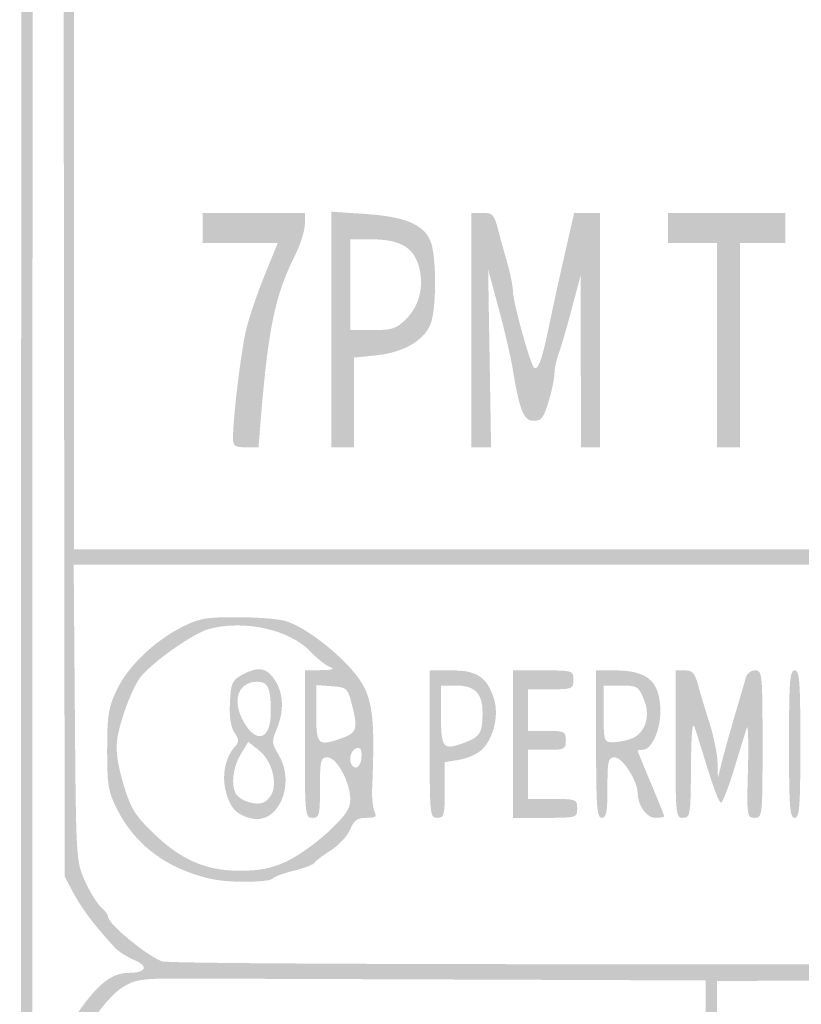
# Model space of a CAD drawing. Header units: inches. Extents: x -0.49 to 0.49, y -1.4 to 1.36.
# Tile 4 of 6: x -0.49 to -0.01, y -0.02 to 0.59. Entities that reach past the tile are written whole.
import ezdxf

# ---------------------------------------------------------------- set-up
doc = ezdxf.new("R2010")
doc.units = ezdxf.units.IN
doc.header["$MEASUREMENT"] = 0

msp = doc.modelspace()

# ---------------------------------------------------------------- hatches: boundary and pattern name
h = msp.add_hatch(color=7)
edge = h.paths.add_edge_path()
edge.add_spline(control_points=[(-0.38837, -1.35587), (-0.4232, -1.35139), (-0.45212, -1.33616), (-0.46555, -1.31525), (-0.48323, -1.28772), (-0.4863, -1.28057), (-0.48853, -1.26163), (-0.49162, -1.23555), (-0.49156, 1.26028), (-0.48847, 1.28431), (-0.48561, 1.30662), (-0.48325, 1.31122), (-0.46467, 1.3306), (-0.45139, 1.34445), (-0.44799, 1.34665), (-0.43247, 1.35153)], knot_values=[0, 0, 0, 0, 1, 1, 1, 2, 2, 2, 3, 3, 3, 4, 4, 4, 5, 5, 5, 5], degree=3, periodic=0)
edge.add_line((-0.43247, 1.35153), (-0.41512, 1.35698))
edge.add_line((-0.41512, 1.35698), (0, 1.35698))
edge.add_spline(control_points=[(0, 1.35698), (0.38033, 1.35698), (0.41609, 1.35665), (0.42674, 1.35312), (0.44492, 1.3471), (0.45432, 1.34261), (0.45849, 1.33798), (0.46061, 1.33564), (0.46616, 1.32964), (0.47083, 1.32464), (0.48278, 1.31187), (0.48583, 1.30489), (0.48847, 1.28431), (0.49154, 1.26041), (0.49162, -1.23546), (0.48855, -1.26167), (0.48627, -1.28118), (0.48055, -1.2936), (0.46327, -1.31657), (0.45527, -1.32719), (0.4252, -1.34884), (0.41843, -1.34884), (0.41628, -1.34884), (0.41047, -1.35067), (0.40552, -1.35291), (0.39706, -1.35673), (0.37281, -1.35699), (0.01047, -1.35725), (-0.20186, -1.3574), (-0.38134, -1.35678), (-0.38837, -1.35587)], knot_values=[0, 0, 0, 0, 1, 1, 1, 2, 2, 2, 3, 3, 3, 4, 4, 4, 5, 5, 5, 6, 6, 6, 7, 7, 7, 8, 8, 8, 9, 9, 9, 10, 10, 10, 10], degree=3, periodic=0)
edge = h.paths.add_edge_path(flags=0)
edge.add_spline(control_points=[(0.41717, -1.34092), (0.43893, -1.32958), (0.45455, -1.31545), (0.46647, -1.29633), (0.48542, -1.26593), (0.4837, -1.39562), (0.48378, 0.01177), (0.48384, 0.95414), (0.48318, 1.2744), (0.48118, 1.28387), (0.47609, 1.30788), (0.46485, 1.32322), (0.43956, 1.3407)], knot_values=[0, 0, 0, 0, 1, 1, 1, 2, 2, 2, 3, 3, 3, 4, 4, 4, 4], degree=3, periodic=0)
edge.add_line((0.43956, 1.3407), (0.42947, 1.34767))
edge.add_line((0.42947, 1.34767), (0.00175, 1.34827))
edge.add_spline(control_points=[(0.00175, 1.34827), (-0.4837, 1.34896), (-0.43225, 1.35124), (-0.45613, 1.32797), (-0.47092, 1.31355), (-0.47725, 1.30242), (-0.48118, 1.28387), (-0.48318, 1.2744), (-0.48384, 0.95414), (-0.48378, 0.01177), (-0.4837, -1.37097), (-0.48482, -1.2666), (-0.46985, -1.29092), (-0.46597, -1.29723), (-0.46279, -1.30322), (-0.46279, -1.30423), (-0.46279, -1.30873), (-0.44198, -1.32783), (-0.42702, -1.33705), (-0.40726, -1.34924), (-0.42956, -1.34863), (0.00041, -1.34874)], knot_values=[0, 0, 0, 0, 1, 1, 1, 2, 2, 2, 3, 3, 3, 4, 4, 4, 5, 5, 5, 6, 6, 6, 7, 7, 7, 7], degree=3, periodic=0)
edge.add_line((0.00041, -1.34874), (0.40199, -1.34884))
edge.add_line((0.40199, -1.34884), (0.41717, -1.34092))
h = msp.add_hatch(color=7)
edge = h.paths.add_edge_path()
edge.add_spline(control_points=[(-0.38023, -1.3311), (-0.38279, -1.33058), (-0.39089, -1.32898), (-0.39823, -1.32755), (-0.40557, -1.32612), (-0.41276, -1.32353), (-0.41421, -1.32178), (-0.41566, -1.32003), (-0.4191, -1.3186), (-0.42185, -1.3186), (-0.42734, -1.3186), (-0.43306, -1.3135), (-0.44527, -1.29767), (-0.45824, -1.28087), (-0.46052, -1.27539), (-0.46295, -1.25517), (-0.46444, -1.24286), (-0.46503, -1.02237), (-0.46461, -0.63605)], knot_values=[0, 0, 0, 0, 1, 1, 1, 2, 2, 2, 3, 3, 3, 4, 4, 4, 5, 5, 5, 6, 6, 6, 6], degree=3, periodic=0)
edge.add_line((-0.46461, -0.63605), (-0.46395, -0.03605))
edge.add_line((-0.46395, -0.03605), (-0.45541, -0.02384))
edge.add_spline(control_points=[(-0.45541, -0.02384), (-0.44345, -0.00674), (-0.4348, 0), (-0.4248, 0), (-0.41364, 0), (-0.4119, 0.00403), (-0.42134, 0.00799), (-0.42559, 0.00978), (-0.43086, 0.01316), (-0.43304, 0.0155), (-0.44487, 0.0282), (-0.45347, 0.03951), (-0.45841, 0.04884)], knot_values=[0, 0, 0, 0, 1, 1, 1, 2, 2, 2, 3, 3, 3, 4, 4, 4, 4], degree=3, periodic=0)
edge.add_line((-0.45841, 0.04884), (-0.46395, 0.0593))
edge.add_line((-0.46395, 0.0593), (-0.46467, 0.65465))
edge.add_spline(control_points=[(-0.46467, 0.65465), (-0.46507, 0.98209), (-0.46472, 1.25956), (-0.46389, 1.27125), (-0.46255, 1.29031), (-0.46154, 1.29386), (-0.45411, 1.30556), (-0.44956, 1.31273), (-0.44476, 1.3186), (-0.44345, 1.3186), (-0.44214, 1.3186), (-0.43921, 1.32029), (-0.43694, 1.32234), (-0.42577, 1.33244), (-0.42061, 1.33256), (0.00116, 1.33241), (0.41711, 1.33227), (0.42381, 1.33212), (0.43484, 1.32267), (0.43745, 1.32044), (0.44036, 1.3186), (0.44131, 1.3186), (0.44412, 1.3186), (0.45584, 1.30284), (0.45944, 1.29421), (0.46228, 1.28741), (0.46279, 1.25046), (0.46279, 1.05124), (0.46279, 0.84394), (0.4632, 0.81628), (0.46628, 0.81628), (0.46896, 0.81628), (0.46977, 0.81331), (0.46977, 0.80349), (0.46977, 0.79367), (0.46896, 0.7907), (0.46628, 0.7907), (0.46324, 0.7907), (0.46279, 0.7801), (0.46279, 0.7093), (0.46279, 0.62946), (0.46288, 0.62791), (0.46744, 0.62791), (0.47153, 0.62791), (0.47209, 0.62636), (0.47209, 0.61512), (0.47209, 0.60388), (0.47153, 0.60233), (0.46744, 0.60233), (0.46282, 0.60233), (0.46279, 0.60078), (0.46279, 0.33262)], knot_values=[0, 0, 0, 0, 1, 1, 1, 2, 2, 2, 3, 3, 3, 4, 4, 4, 5, 5, 5, 6, 6, 6, 7, 7, 7, 8, 8, 8, 9, 9, 9, 10, 10, 10, 11, 11, 11, 12, 12, 12, 13, 13, 13, 14, 14, 14, 15, 15, 15, 16, 16, 16, 17, 17, 17, 17], degree=3, periodic=0)
edge.add_line((0.46279, 0.33262), (0.46279, 0.06292))
edge.add_line((0.46279, 0.06292), (0.45699, 0.04981))
edge.add_spline(control_points=[(0.45699, 0.04981), (0.45177, 0.038), (0.4447, 0.02787), (0.43308, 0.0155), (0.43087, 0.01316), (0.42559, 0.00978), (0.42134, 0.00799), (0.41199, 0.00406), (0.41361, 0), (0.42455, 0), (0.43113, 0), (0.43459, -0.00212), (0.44407, -0.01196), (0.45041, -0.01854), (0.45722, -0.02733), (0.45919, -0.0315), (0.46241, -0.03827), (0.46279, -0.10373), (0.46279, -0.65064), (0.46279, -1.17811), (0.46233, -1.26352), (0.45943, -1.27174), (0.45577, -1.28211), (0.43884, -1.30785), (0.4314, -1.31438), (0.42884, -1.31662), (0.42473, -1.31848), (0.42228, -1.31853), (0.41982, -1.31857), (0.41616, -1.32002), (0.41414, -1.32176), (0.40303, -1.33131), (0.40662, -1.33122), (0.00698, -1.33165), (-0.20343, -1.33188), (-0.37767, -1.33163), (-0.38023, -1.3311)], knot_values=[0, 0, 0, 0, 1, 1, 1, 2, 2, 2, 3, 3, 3, 4, 4, 4, 5, 5, 5, 6, 6, 6, 7, 7, 7, 8, 8, 8, 9, 9, 9, 10, 10, 10, 11, 11, 11, 12, 12, 12, 12], degree=3, periodic=0)
edge = h.paths.add_edge_path(flags=0)
edge.add_spline(control_points=[(0.39886, -1.32025), (0.41344, -1.31674), (0.43115, -1.30417), (0.43604, -1.29388), (0.43808, -1.28957), (0.44064, -1.28605), (0.44172, -1.28605), (0.44281, -1.28605), (0.44642, -1.27923), (0.44975, -1.27091)], knot_values=[0, 0, 0, 0, 1, 1, 1, 2, 2, 2, 3, 3, 3, 3], degree=3, periodic=0)
edge.add_line((0.44975, -1.27091), (0.45581, -1.25577))
edge.add_line((0.45581, -1.25577), (0.45581, -1.16509))
edge.add_line((0.45581, -1.16509), (0.45581, -1.07442))
edge.add_line((0.45581, -1.07442), (-0.00116, -1.07442))
edge.add_line((-0.00116, -1.07442), (-0.45814, -1.07442))
edge.add_line((-0.45814, -1.07442), (-0.45814, -1.15919))
edge.add_spline(control_points=[(-0.45814, -1.15919), (-0.45814, -1.21303), (-0.45719, -1.24845), (-0.45553, -1.25628), (-0.45263, -1.26996), (-0.44527, -1.28605), (-0.44192, -1.28605), (-0.44073, -1.28605), (-0.43808, -1.28957), (-0.43604, -1.29388), (-0.43132, -1.30381), (-0.41367, -1.31666), (-0.40004, -1.32007), (-0.38443, -1.32398), (0.38268, -1.32415), (0.39886, -1.32025)], knot_values=[0, 0, 0, 0, 1, 1, 1, 2, 2, 2, 3, 3, 3, 4, 4, 4, 5, 5, 5, 5], degree=3, periodic=0)
h.paths.add_polyline_path([(0.45581, -0.7686), (0.45581, -0.46977), (-0.00116, -0.46977), (-0.45814, -0.46977), (-0.45814, -0.7686), (-0.45814, -1.06744), (-0.00116, -1.06744), (0.45581, -1.06744), (0.45581, -0.7686)], flags=0)
edge = h.paths.add_edge_path(flags=0)
edge.add_line((-0.06977, -0.23256), (-0.06977, -0.00465))
edge.add_line((-0.06977, -0.00465), (-0.22384, -0.00407))
edge.add_spline(control_points=[(-0.22384, -0.00407), (-0.30858, -0.00375), (-0.38733, -0.00349), (-0.39884, -0.0035), (-0.41637, -0.00351), (-0.42111, -0.00434), (-0.42804, -0.00864), (-0.43816, -0.01492), (-0.45321, -0.03622), (-0.45598, -0.04817), (-0.45711, -0.05302), (-0.45805, -0.14776), (-0.45808, -0.25872)], knot_values=[0, 0, 0, 0, 1, 1, 1, 2, 2, 2, 3, 3, 3, 4, 4, 4, 4], degree=3, periodic=0)
edge.add_line((-0.45808, -0.25872), (-0.45814, -0.46047))
edge.add_line((-0.45814, -0.46047), (-0.26395, -0.46047))
edge.add_line((-0.26395, -0.46047), (-0.06977, -0.46047))
edge.add_line((-0.06977, -0.46047), (-0.06977, -0.23256))
edge = h.paths.add_edge_path(flags=0)
edge.add_spline(control_points=[(0.45581, -0.25346), (0.45581, -0.04755), (0.45579, -0.04641), (0.45089, -0.036), (0.44536, -0.02421), (0.42613, -0.00567), (0.41809, -0.00435), (0.41517, -0.00388), (0.30578, -0.00382), (0.175, -0.00423)], knot_values=[0, 0, 0, 0, 1, 1, 1, 2, 2, 2, 3, 3, 3, 3], degree=3, periodic=0)
edge.add_line((0.175, -0.00423), (-0.06279, -0.00496))
edge.add_line((-0.06279, -0.00496), (-0.06279, -0.23271))
edge.add_line((-0.06279, -0.23271), (-0.06279, -0.46047))
edge.add_line((-0.06279, -0.46047), (0.19651, -0.46047))
edge.add_line((0.19651, -0.46047), (0.45581, -0.46047))
edge.add_line((0.45581, -0.46047), (0.45581, -0.25346))
edge = h.paths.add_edge_path(flags=0)
edge.add_spline(control_points=[(0.41328, 0.01233), (0.43246, 0.02562), (0.43724, 0.03134), (0.44883, 0.05488)], knot_values=[0, 0, 0, 0, 1, 1, 1, 1], degree=3, periodic=0)
edge.add_line((0.44883, 0.05488), (0.45581, 0.06906))
edge.add_line((0.45581, 0.06906), (0.45581, 0.16011))
edge.add_line((0.45581, 0.16011), (0.45581, 0.25116))
edge.add_line((0.45581, 0.25116), (-0.00131, 0.25116))
edge.add_line((-0.00131, 0.25116), (-0.45843, 0.25116))
edge.add_line((-0.45843, 0.25116), (-0.4577, 0.15988))
edge.add_spline(control_points=[(-0.4577, 0.15988), (-0.45699, 0.0699), (-0.4569, 0.06843), (-0.45153, 0.05656), (-0.44853, 0.04994), (-0.44409, 0.04271), (-0.44165, 0.0405), (-0.43921, 0.0383), (-0.43721, 0.03556), (-0.43721, 0.03443), (-0.43721, 0.03017), (-0.41429, 0.01114), (-0.40436, 0.00714), (-0.40091, 0.00576), (-0.24791, 0.00509), (0.00252, 0.00537)], knot_values=[0, 0, 0, 0, 1, 1, 1, 2, 2, 2, 3, 3, 3, 4, 4, 4, 5, 5, 5, 5], degree=3, periodic=0)
edge.add_line((0.00252, 0.00537), (0.40389, 0.00581))
edge.add_line((0.40389, 0.00581), (0.41328, 0.01233))
h.paths.add_polyline_path([(0.45581, 0.4314), (0.45581, 0.60233), (0.42558, 0.60233), (0.39535, 0.60233), (0.39535, 0.7093), (0.39535, 0.81628), (0.42558, 0.81628), (0.45581, 0.81628), (0.45581, 0.83721), (0.45581, 0.85814), (-0.00116, 0.85814), (-0.45814, 0.85814), (-0.45814, 0.5593), (-0.45814, 0.26047), (-0.00116, 0.26047), (0.45581, 0.26047), (0.45581, 0.4314)], flags=0)
h.paths.add_polyline_path([(0.45581, 0.66512), (0.45581, 0.70233), (0.43372, 0.70233), (0.41163, 0.70233), (0.41163, 0.66512), (0.41163, 0.62791), (0.43372, 0.62791), (0.45581, 0.62791), (0.45581, 0.66512)], flags=0)
h.paths.add_polyline_path([(0.45581, 0.7593), (0.45581, 0.7907), (0.43372, 0.7907), (0.41163, 0.7907), (0.41163, 0.7593), (0.41163, 0.72791), (0.43372, 0.72791), (0.45581, 0.72791), (0.45581, 0.7593)], flags=0)
edge = h.paths.add_edge_path(flags=0)
edge.add_line((-0.06977, 1.09535), (-0.06977, 1.32326))
edge.add_line((-0.06977, 1.32326), (-0.24028, 1.32326))
edge.add_spline(control_points=[(-0.24028, 1.32326), (-0.44296, 1.32326), (-0.42939, 1.32484), (-0.44606, 1.29929)], knot_values=[0, 0, 0, 0, 1, 1, 1, 1], degree=3, periodic=0)
edge.add_line((-0.44606, 1.29929), (-0.45698, 1.28256))
edge.add_line((-0.45698, 1.28256), (-0.45762, 1.075))
edge.add_line((-0.45762, 1.075), (-0.45826, 0.86744))
edge.add_line((-0.45826, 0.86744), (-0.26401, 0.86744))
edge.add_line((-0.26401, 0.86744), (-0.06977, 0.86744))
edge.add_line((-0.06977, 0.86744), (-0.06977, 1.09535))
edge = h.paths.add_edge_path(flags=0)
edge.add_line((0.45581, 1.07398), (0.45581, 1.28052))
edge.add_line((0.45581, 1.28052), (0.45022, 1.29201))
edge.add_spline(control_points=[(0.45022, 1.29201), (0.44307, 1.30667), (0.43159, 1.3175), (0.41977, 1.32071), (0.41336, 1.32244), (0.33671, 1.32323), (0.17384, 1.32324)], knot_values=[0, 0, 0, 0, 1, 1, 1, 2, 2, 2, 2], degree=3, periodic=0)
edge.add_line((0.17384, 1.32324), (-0.06279, 1.32326))
edge.add_line((-0.06279, 1.32326), (-0.06279, 1.09535))
edge.add_line((-0.06279, 1.09535), (-0.06279, 0.86744))
edge.add_line((-0.06279, 0.86744), (0.19651, 0.86744))
edge.add_line((0.19651, 0.86744), (0.45581, 0.86744))
edge.add_line((0.45581, 0.86744), (0.45581, 1.07398))
h = msp.add_hatch(color=7)
edge = h.paths.add_edge_path()
edge.add_spline(control_points=[(-0.36047, 0.32882), (-0.36047, 0.34213), (-0.35536, 0.38372), (-0.35216, 0.39643), (-0.35025, 0.40406), (-0.34514, 0.41897), (-0.34082, 0.42957)], knot_values=[0, 0, 0, 0, 1, 1, 1, 2, 2, 2, 2], degree=3, periodic=0)
edge.add_line((-0.34082, 0.42957), (-0.33297, 0.44884))
edge.add_line((-0.33297, 0.44884), (-0.35602, 0.44884))
edge.add_line((-0.35602, 0.44884), (-0.37907, 0.44884))
edge.add_line((-0.37907, 0.44884), (-0.37907, 0.45814))
edge.add_line((-0.37907, 0.45814), (-0.37907, 0.46744))
edge.add_line((-0.37907, 0.46744), (-0.34767, 0.46744))
edge.add_line((-0.34767, 0.46744), (-0.31628, 0.46744))
edge.add_line((-0.31628, 0.46744), (-0.31628, 0.4604))
edge.add_spline(control_points=[(-0.31628, 0.4604), (-0.31628, 0.45653), (-0.31927, 0.44737), (-0.32292, 0.44005), (-0.3345, 0.41685), (-0.33886, 0.39592), (-0.34322, 0.34244)], knot_values=[0, 0, 0, 0, 1, 1, 1, 2, 2, 2, 2], degree=3, periodic=0)
edge.add_line((-0.34322, 0.34244), (-0.34479, 0.32326))
edge.add_line((-0.34479, 0.32326), (-0.35263, 0.32326))
edge.add_spline(control_points=[(-0.35263, 0.32326), (-0.35934, 0.32326), (-0.36047, 0.32405), (-0.36047, 0.32882)], knot_values=[0, 0, 0, 0, 1, 1, 1, 1], degree=3, periodic=0)
h = msp.add_hatch(color=7)
edge = h.paths.add_edge_path()
edge.add_line((-0.3, 0.39569), (-0.3, 0.46813))
edge.add_line((-0.3, 0.46813), (-0.27953, 0.4668))
edge.add_spline(control_points=[(-0.27953, 0.4668), (-0.25514, 0.46522), (-0.24339, 0.4604), (-0.23908, 0.45021), (-0.23525, 0.44113), (-0.23525, 0.408), (-0.23909, 0.3988), (-0.2433, 0.38872), (-0.25577, 0.38157), (-0.27212, 0.37986)], knot_values=[0, 0, 0, 0, 1, 1, 1, 2, 2, 2, 3, 3, 3, 3], degree=3, periodic=0)
edge.add_line((-0.27212, 0.37986), (-0.28605, 0.37841))
edge.add_line((-0.28605, 0.37841), (-0.28605, 0.35083))
edge.add_line((-0.28605, 0.35083), (-0.28605, 0.32326))
edge.add_line((-0.28605, 0.32326), (-0.29302, 0.32326))
edge.add_line((-0.29302, 0.32326), (-0.3, 0.32326))
edge.add_line((-0.3, 0.32326), (-0.3, 0.39569))
edge = h.paths.add_edge_path(flags=0)
edge.add_spline(control_points=[(-0.25394, 0.40223), (-0.24651, 0.40966), (-0.24333, 0.42072), (-0.2455, 0.43155), (-0.24835, 0.44574), (-0.25663, 0.45116), (-0.27543, 0.45116)], knot_values=[0, 0, 0, 0, 1, 1, 1, 2, 2, 2, 2], degree=3, periodic=0)
edge.add_line((-0.27543, 0.45116), (-0.28837, 0.45116))
edge.add_line((-0.28837, 0.45116), (-0.28837, 0.42326))
edge.add_line((-0.28837, 0.42326), (-0.28837, 0.39535))
edge.add_line((-0.28837, 0.39535), (-0.2746, 0.39535))
edge.add_spline(control_points=[(-0.2746, 0.39535), (-0.26244, 0.39535), (-0.26002, 0.39615), (-0.25394, 0.40223)], knot_values=[0, 0, 0, 0, 1, 1, 1, 1], degree=3, periodic=0)
h = msp.add_hatch(color=7)
edge = h.paths.add_edge_path()
edge.add_line((-0.21395, 0.39535), (-0.21395, 0.46744))
edge.add_line((-0.21395, 0.46744), (-0.20707, 0.46744))
edge.add_spline(control_points=[(-0.20707, 0.46744), (-0.20092, 0.46744), (-0.1999, 0.46638), (-0.1976, 0.45756), (-0.19618, 0.45212), (-0.19352, 0.44251), (-0.1917, 0.43621), (-0.18987, 0.4299), (-0.18835, 0.42205), (-0.18832, 0.41876), (-0.18827, 0.41255), (-0.17779, 0.37469), (-0.17549, 0.37238), (-0.17309, 0.36999), (-0.1705, 0.37683), (-0.16653, 0.39609), (-0.16438, 0.40656), (-0.15993, 0.42689), (-0.15666, 0.44128)], knot_values=[0, 0, 0, 0, 1, 1, 1, 2, 2, 2, 3, 3, 3, 4, 4, 4, 5, 5, 5, 6, 6, 6, 6], degree=3, periodic=0)
edge.add_line((-0.15666, 0.44128), (-0.1507, 0.46744))
edge.add_line((-0.1507, 0.46744), (-0.14279, 0.46744))
edge.add_line((-0.14279, 0.46744), (-0.13488, 0.46744))
edge.add_line((-0.13488, 0.46744), (-0.13488, 0.39535))
edge.add_line((-0.13488, 0.39535), (-0.13488, 0.32326))
edge.add_line((-0.13488, 0.32326), (-0.1407, 0.32326))
edge.add_line((-0.1407, 0.32326), (-0.14651, 0.32326))
edge.add_line((-0.14651, 0.32326), (-0.14662, 0.37616))
edge.add_line((-0.14662, 0.37616), (-0.14673, 0.42907))
edge.add_line((-0.14673, 0.42907), (-0.15227, 0.40814))
edge.add_spline(control_points=[(-0.15227, 0.40814), (-0.15532, 0.39663), (-0.15893, 0.38426), (-0.1603, 0.38066), (-0.16167, 0.37706), (-0.16279, 0.37176), (-0.16279, 0.36888), (-0.16279, 0.36599), (-0.1644, 0.35821), (-0.16637, 0.35158), (-0.1694, 0.34137), (-0.17081, 0.33953), (-0.17558, 0.33953), (-0.18175, 0.33953), (-0.18428, 0.34585), (-0.18856, 0.37188), (-0.18973, 0.37903), (-0.1936, 0.39561), (-0.19715, 0.40873)], knot_values=[0, 0, 0, 0, 1, 1, 1, 2, 2, 2, 3, 3, 3, 4, 4, 4, 5, 5, 5, 6, 6, 6, 6], degree=3, periodic=0)
edge.add_line((-0.19715, 0.40873), (-0.2036, 0.43257))
edge.add_line((-0.2036, 0.43257), (-0.20269, 0.37791))
edge.add_line((-0.20269, 0.37791), (-0.20178, 0.32326))
edge.add_line((-0.20178, 0.32326), (-0.20787, 0.32326))
edge.add_line((-0.20787, 0.32326), (-0.21395, 0.32326))
edge.add_line((-0.21395, 0.32326), (-0.21395, 0.39535))
msp.add_hatch(color=7).paths.add_polyline_path([(-0.06279, 0.38605), (-0.06279, 0.44884), (-0.07791, 0.44884), (-0.09302, 0.44884), (-0.09302, 0.45814), (-0.09302, 0.46744), (-0.05698, 0.46744), (-0.02093, 0.46744), (-0.02093, 0.45814), (-0.02093, 0.44884), (-0.03488, 0.44884), (-0.04884, 0.44884), (-0.04884, 0.38605), (-0.04884, 0.32326), (-0.05581, 0.32326), (-0.06279, 0.32326), (-0.06279, 0.38605)])
h = msp.add_hatch(color=7)
edge = h.paths.add_edge_path()
edge.add_spline(control_points=[(-0.38911, 0.06245), (-0.40812, 0.06983), (-0.4227, 0.08283), (-0.43157, 0.10034), (-0.43723, 0.11152), (-0.43786, 0.11522), (-0.43784, 0.1372), (-0.43782, 0.15852), (-0.43706, 0.16322), (-0.4319, 0.17409), (-0.42503, 0.18856), (-0.40897, 0.20403), (-0.39176, 0.21274), (-0.38131, 0.21802), (-0.3769, 0.21881), (-0.3579, 0.21877), (-0.34588, 0.21874), (-0.33254, 0.21769), (-0.32826, 0.21643), (-0.31662, 0.21302), (-0.29632, 0.19763), (-0.28521, 0.18381), (-0.27459, 0.17058), (-0.27293, 0.15909), (-0.27494, 0.11279), (-0.27517, 0.10767), (-0.2745, 0.10166), (-0.27347, 0.09942), (-0.27191, 0.09603), (-0.27276, 0.09535), (-0.27854, 0.09535), (-0.2841, 0.09535), (-0.28607, 0.09392), (-0.28846, 0.08817), (-0.29009, 0.08422), (-0.29536, 0.07851), (-0.30017, 0.07547), (-0.30498, 0.07244), (-0.30952, 0.06897), (-0.31026, 0.06777), (-0.31101, 0.06657), (-0.31685, 0.06433), (-0.32326, 0.06279), (-0.32966, 0.06125), (-0.33548, 0.05906), (-0.33619, 0.05791), (-0.3369, 0.05676), (-0.34553, 0.05592), (-0.35537, 0.05606), (-0.36873, 0.05624), (-0.37727, 0.05786), (-0.38911, 0.06245)], knot_values=[0, 0, 0, 0, 1, 1, 1, 2, 2, 2, 3, 3, 3, 4, 4, 4, 5, 5, 5, 6, 6, 6, 7, 7, 7, 8, 8, 8, 9, 9, 9, 10, 10, 10, 11, 11, 11, 12, 12, 12, 13, 13, 13, 14, 14, 14, 15, 15, 15, 16, 16, 16, 17, 17, 17, 17], degree=3, periodic=0)
edge = h.paths.add_edge_path(flags=0)
edge.add_spline(control_points=[(-0.32761, 0.06855), (-0.32074, 0.07171), (-0.3091, 0.07997), (-0.30174, 0.0869), (-0.29097, 0.09706), (-0.28837, 0.10092), (-0.28837, 0.10682), (-0.28837, 0.11729), (-0.29668, 0.13256), (-0.30237, 0.13256), (-0.30658, 0.13256), (-0.30698, 0.13094), (-0.30698, 0.11395), (-0.30698, 0.0969), (-0.30736, 0.09535), (-0.31163, 0.09535), (-0.31612, 0.09535), (-0.31628, 0.0969), (-0.31628, 0.1407)], knot_values=[0, 0, 0, 0, 1, 1, 1, 2, 2, 2, 3, 3, 3, 4, 4, 4, 5, 5, 5, 6, 6, 6, 6], degree=3, periodic=0)
edge.add_line((-0.31628, 0.1407), (-0.31628, 0.18605))
edge.add_line((-0.31628, 0.18605), (-0.3064, 0.18619))
edge.add_spline(control_points=[(-0.3064, 0.18619), (-0.29887, 0.18631), (-0.29762, 0.1868), (-0.30116, 0.18828), (-0.30372, 0.18934), (-0.30888, 0.19346), (-0.31264, 0.19743), (-0.32571, 0.21124), (-0.35345, 0.2174), (-0.37558, 0.21141), (-0.38456, 0.20897), (-0.40856, 0.1922), (-0.41681, 0.18259), (-0.42207, 0.17645), (-0.43007, 0.15536), (-0.43173, 0.1432), (-0.43262, 0.13669), (-0.43138, 0.12795), (-0.42791, 0.11629), (-0.42354, 0.10161), (-0.42092, 0.09719), (-0.4105, 0.08694), (-0.39309, 0.06981), (-0.37756, 0.06285), (-0.35668, 0.06282), (-0.34391, 0.0628), (-0.33722, 0.06411), (-0.32761, 0.06855)], knot_values=[0, 0, 0, 0, 1, 1, 1, 2, 2, 2, 3, 3, 3, 4, 4, 4, 5, 5, 5, 6, 6, 6, 7, 7, 7, 8, 8, 8, 9, 9, 9, 9], degree=3, periodic=0)
edge = h.paths.add_edge_path(flags=0)
edge.add_spline(control_points=[(-0.2814, 0.13379), (-0.2814, 0.13781), (-0.28238, 0.13901), (-0.28488, 0.13805), (-0.2884, 0.1367), (-0.28964, 0.12995), (-0.28688, 0.1272), (-0.28426, 0.12457), (-0.2814, 0.12801), (-0.2814, 0.13379)], knot_values=[0, 0, 0, 0, 1, 1, 1, 2, 2, 2, 3, 3, 3, 3], degree=3, periodic=0)
edge = h.paths.add_edge_path(flags=0)
edge.add_spline(control_points=[(-0.29356, 0.14435), (-0.28441, 0.14754), (-0.28358, 0.15008), (-0.28712, 0.16409), (-0.28997, 0.17536), (-0.29021, 0.1756), (-0.29966, 0.1763)], knot_values=[0, 0, 0, 0, 1, 1, 1, 2, 2, 2, 2], degree=3, periodic=0)
edge.add_line((-0.29966, 0.1763), (-0.3093, 0.17701))
edge.add_line((-0.3093, 0.17701), (-0.3093, 0.15944))
edge.add_spline(control_points=[(-0.3093, 0.15944), (-0.3093, 0.14001), (-0.30842, 0.13917), (-0.29356, 0.14435)], knot_values=[0, 0, 0, 0, 1, 1, 1, 1], degree=3, periodic=0)
h = msp.add_hatch(color=7)
edge = h.paths.add_edge_path()
edge.add_spline(control_points=[(-0.35, 0.09516), (-0.3586, 0.09766), (-0.36185, 0.10111), (-0.36465, 0.11072), (-0.3676, 0.12086), (-0.36534, 0.13266), (-0.35916, 0.13929), (-0.35668, 0.14195), (-0.35676, 0.14347), (-0.35959, 0.14779), (-0.36189, 0.1513), (-0.3628, 0.15748), (-0.36233, 0.16638), (-0.36168, 0.17877), (-0.36109, 0.17999), (-0.35398, 0.1838), (-0.34448, 0.18888), (-0.33914, 0.18762), (-0.33412, 0.17913), (-0.32933, 0.17101), (-0.32916, 0.16057), (-0.33364, 0.14984), (-0.33676, 0.14237), (-0.33667, 0.14108), (-0.33248, 0.13422), (-0.3214, 0.11605), (-0.33299, 0.09021), (-0.35, 0.09516)], knot_values=[0, 0, 0, 0, 1, 1, 1, 2, 2, 2, 3, 3, 3, 4, 4, 4, 5, 5, 5, 6, 6, 6, 7, 7, 7, 8, 8, 8, 9, 9, 9, 9], degree=3, periodic=0)
edge = h.paths.add_edge_path(flags=0)
edge.add_spline(control_points=[(-0.33608, 0.11152), (-0.33356, 0.11948), (-0.3374, 0.13116), (-0.34437, 0.13676)], knot_values=[0, 0, 0, 0, 1, 1, 1, 1], degree=3, periodic=0)
edge.add_line((-0.34437, 0.13676), (-0.35107, 0.14213))
edge.add_line((-0.35107, 0.14213), (-0.35576, 0.13444))
edge.add_spline(control_points=[(-0.35576, 0.13444), (-0.36051, 0.12664), (-0.36186, 0.1151), (-0.35862, 0.11), (-0.35582, 0.10559), (-0.34581, 0.10264), (-0.34144, 0.10492), (-0.33928, 0.10605), (-0.33687, 0.10902), (-0.33608, 0.11152)], knot_values=[0, 0, 0, 0, 1, 1, 1, 2, 2, 2, 3, 3, 3, 3], degree=3, periodic=0)
edge = h.paths.add_edge_path(flags=0)
edge.add_spline(control_points=[(-0.33721, 0.16056), (-0.33721, 0.17523), (-0.33891, 0.17907), (-0.34543, 0.17907), (-0.35691, 0.17907), (-0.36115, 0.16838), (-0.35465, 0.15581), (-0.34663, 0.1403), (-0.33721, 0.14287), (-0.33721, 0.16056)], knot_values=[0, 0, 0, 0, 1, 1, 1, 2, 2, 2, 3, 3, 3, 3], degree=3, periodic=0)
h = msp.add_hatch(color=7)
edge = h.paths.add_edge_path()
edge.add_line((-0.23953, 0.1407), (-0.23953, 0.18605))
edge.add_line((-0.23953, 0.18605), (-0.22602, 0.18605))
edge.add_spline(control_points=[(-0.22602, 0.18605), (-0.21049, 0.18605), (-0.20443, 0.18203), (-0.20009, 0.16887), (-0.19675, 0.15875), (-0.20023, 0.144), (-0.20756, 0.13717), (-0.21034, 0.13458), (-0.21658, 0.13182), (-0.22142, 0.13105)], knot_values=[0, 0, 0, 0, 1, 1, 1, 2, 2, 2, 3, 3, 3, 3], degree=3, periodic=0)
edge.add_line((-0.22142, 0.13105), (-0.23023, 0.12964))
edge.add_line((-0.23023, 0.12964), (-0.23023, 0.11249))
edge.add_spline(control_points=[(-0.23023, 0.11249), (-0.23023, 0.0969), (-0.23065, 0.09535), (-0.23488, 0.09535), (-0.23938, 0.09535), (-0.23953, 0.0969), (-0.23953, 0.1407)], knot_values=[0, 0, 0, 0, 1, 1, 1, 2, 2, 2, 2], degree=3, periodic=0)
edge = h.paths.add_edge_path(flags=0)
edge.add_spline(control_points=[(-0.21706, 0.14201), (-0.20861, 0.14522), (-0.20706, 0.14796), (-0.20701, 0.15972), (-0.20697, 0.172), (-0.21154, 0.17674), (-0.22342, 0.17674)], knot_values=[0, 0, 0, 0, 1, 1, 1, 2, 2, 2, 2], degree=3, periodic=0)
edge.add_line((-0.22342, 0.17674), (-0.23256, 0.17674))
edge.add_line((-0.23256, 0.17674), (-0.23256, 0.15814))
edge.add_spline(control_points=[(-0.23256, 0.15814), (-0.23256, 0.13765), (-0.23148, 0.13652), (-0.21706, 0.14201)], knot_values=[0, 0, 0, 0, 1, 1, 1, 1], degree=3, periodic=0)
h = msp.add_hatch(color=7)
edge = h.paths.add_edge_path()
edge.add_line((-0.18837, 0.1407), (-0.18837, 0.18605))
edge.add_line((-0.18837, 0.18605), (-0.16977, 0.18605))
edge.add_spline(control_points=[(-0.16977, 0.18605), (-0.15147, 0.18605), (-0.15116, 0.18595), (-0.15116, 0.18023), (-0.15116, 0.17468), (-0.15178, 0.17442), (-0.16512, 0.17442)], knot_values=[0, 0, 0, 0, 1, 1, 1, 2, 2, 2, 2], degree=3, periodic=0)
edge.add_line((-0.16512, 0.17442), (-0.17907, 0.17442))
edge.add_line((-0.17907, 0.17442), (-0.17907, 0.16163))
edge.add_line((-0.17907, 0.16163), (-0.17907, 0.14884))
edge.add_line((-0.17907, 0.14884), (-0.16744, 0.14884))
edge.add_spline(control_points=[(-0.16744, 0.14884), (-0.15659, 0.14884), (-0.15581, 0.14845), (-0.15581, 0.14302), (-0.15581, 0.1376), (-0.15659, 0.13721), (-0.16744, 0.13721)], knot_values=[0, 0, 0, 0, 1, 1, 1, 2, 2, 2, 2], degree=3, periodic=0)
edge.add_line((-0.16744, 0.13721), (-0.17907, 0.13721))
edge.add_line((-0.17907, 0.13721), (-0.17907, 0.12209))
edge.add_line((-0.17907, 0.12209), (-0.17907, 0.10698))
edge.add_line((-0.17907, 0.10698), (-0.16395, 0.10698))
edge.add_spline(control_points=[(-0.16395, 0.10698), (-0.14938, 0.10698), (-0.14884, 0.10677), (-0.14884, 0.10116), (-0.14884, 0.09542), (-0.14907, 0.09535), (-0.1686, 0.09535)], knot_values=[0, 0, 0, 0, 1, 1, 1, 2, 2, 2, 2], degree=3, periodic=0)
edge.add_line((-0.1686, 0.09535), (-0.18837, 0.09535))
edge.add_line((-0.18837, 0.09535), (-0.18837, 0.1407))
h = msp.add_hatch(color=7)
edge = h.paths.add_edge_path()
edge.add_line((-0.13721, 0.1407), (-0.13721, 0.18605))
edge.add_line((-0.13721, 0.18605), (-0.12569, 0.18605))
edge.add_spline(control_points=[(-0.12569, 0.18605), (-0.1052, 0.18605), (-0.09767, 0.17911), (-0.09767, 0.16024), (-0.09767, 0.14941), (-0.10325, 0.13721), (-0.1082, 0.13721), (-0.11009, 0.13721), (-0.11163, 0.13692), (-0.11163, 0.13656), (-0.11163, 0.1362), (-0.10797, 0.12722), (-0.10349, 0.11661), (-0.09901, 0.10599), (-0.09535, 0.09687), (-0.09535, 0.09633), (-0.09535, 0.09579), (-0.0978, 0.09535), (-0.10079, 0.09535), (-0.1062, 0.09535), (-0.11163, 0.10302), (-0.11163, 0.11067), (-0.11163, 0.11793), (-0.12098, 0.13256), (-0.12563, 0.13256), (-0.12983, 0.13256), (-0.13023, 0.13094), (-0.13023, 0.11395), (-0.13023, 0.09897), (-0.13091, 0.09535), (-0.13372, 0.09535), (-0.1367, 0.09535), (-0.13721, 0.10194), (-0.13721, 0.1407)], knot_values=[0, 0, 0, 0, 1, 1, 1, 2, 2, 2, 3, 3, 3, 4, 4, 4, 5, 5, 5, 6, 6, 6, 7, 7, 7, 8, 8, 8, 9, 9, 9, 10, 10, 10, 11, 11, 11, 11], degree=3, periodic=0)
edge = h.paths.add_edge_path(flags=0)
edge.add_spline(control_points=[(-0.11563, 0.14399), (-0.10693, 0.1473), (-0.10353, 0.15793), (-0.10786, 0.1683), (-0.11119, 0.17625), (-0.112, 0.17674), (-0.12197, 0.17674)], knot_values=[0, 0, 0, 0, 1, 1, 1, 2, 2, 2, 2], degree=3, periodic=0)
edge.add_line((-0.12197, 0.17674), (-0.13256, 0.17674))
edge.add_line((-0.13256, 0.17674), (-0.13256, 0.1593))
edge.add_spline(control_points=[(-0.13256, 0.1593), (-0.13256, 0.14237), (-0.13239, 0.14186), (-0.1269, 0.14186), (-0.12378, 0.14186), (-0.11871, 0.14282), (-0.11563, 0.14399)], knot_values=[0, 0, 0, 0, 1, 1, 1, 2, 2, 2, 2], degree=3, periodic=0)
h = msp.add_hatch(color=7)
edge = h.paths.add_edge_path()
edge.add_line((-0.08837, 0.1407), (-0.08837, 0.18605))
edge.add_line((-0.08837, 0.18605), (-0.08265, 0.18605))
edge.add_spline(control_points=[(-0.08265, 0.18605), (-0.07795, 0.18605), (-0.07648, 0.1844), (-0.07446, 0.17689), (-0.0731, 0.17185), (-0.06992, 0.16125), (-0.06739, 0.15333), (-0.06486, 0.14541), (-0.06268, 0.13462), (-0.06255, 0.12935)], knot_values=[0, 0, 0, 0, 1, 1, 1, 2, 2, 2, 3, 3, 3, 3], degree=3, periodic=0)
edge.add_line((-0.06255, 0.12935), (-0.06231, 0.11977))
edge.add_line((-0.06231, 0.11977), (-0.06005, 0.12907))
edge.add_spline(control_points=[(-0.06005, 0.12907), (-0.05881, 0.13419), (-0.05517, 0.14727), (-0.05198, 0.15814), (-0.04878, 0.16901), (-0.04565, 0.17974), (-0.04502, 0.18198), (-0.04439, 0.18422), (-0.04185, 0.18605), (-0.03938, 0.18605), (-0.03509, 0.18605), (-0.03488, 0.18397), (-0.03488, 0.1407), (-0.03488, 0.09618), (-0.03497, 0.09535), (-0.03977, 0.09535), (-0.04452, 0.09535), (-0.04463, 0.09616), (-0.04384, 0.12559), (-0.04339, 0.14222), (-0.04375, 0.15347), (-0.04464, 0.15059), (-0.04553, 0.14771), (-0.04905, 0.13619), (-0.05247, 0.125), (-0.05589, 0.11381), (-0.05949, 0.10465), (-0.06047, 0.10465), (-0.06144, 0.10465), (-0.06504, 0.11381), (-0.06846, 0.125), (-0.07188, 0.13619), (-0.07558, 0.14797), (-0.07669, 0.15116), (-0.07803, 0.15503), (-0.07876, 0.14666), (-0.07889, 0.12616), (-0.07906, 0.09696), (-0.07931, 0.09535), (-0.08372, 0.09535), (-0.08821, 0.09535), (-0.08837, 0.0969), (-0.08837, 0.1407)], knot_values=[0, 0, 0, 0, 1, 1, 1, 2, 2, 2, 3, 3, 3, 4, 4, 4, 5, 5, 5, 6, 6, 6, 7, 7, 7, 8, 8, 8, 9, 9, 9, 10, 10, 10, 11, 11, 11, 12, 12, 12, 13, 13, 13, 14, 14, 14, 14], degree=3, periodic=0)
h = msp.add_hatch(color=7)
edge = h.paths.add_edge_path()
edge.add_spline(control_points=[(-0.0186, 0.1407), (-0.0186, 0.17946), (-0.0181, 0.18605), (-0.01512, 0.18605), (-0.01213, 0.18605), (-0.01163, 0.17946), (-0.01163, 0.1407), (-0.01163, 0.10194), (-0.01213, 0.09535), (-0.01512, 0.09535), (-0.0181, 0.09535), (-0.0186, 0.10194), (-0.0186, 0.1407)], knot_values=[0, 0, 0, 0, 1, 1, 1, 2, 2, 2, 3, 3, 3, 4, 4, 4, 4], degree=3, periodic=0)

doc.saveas('drawing.dxf')
